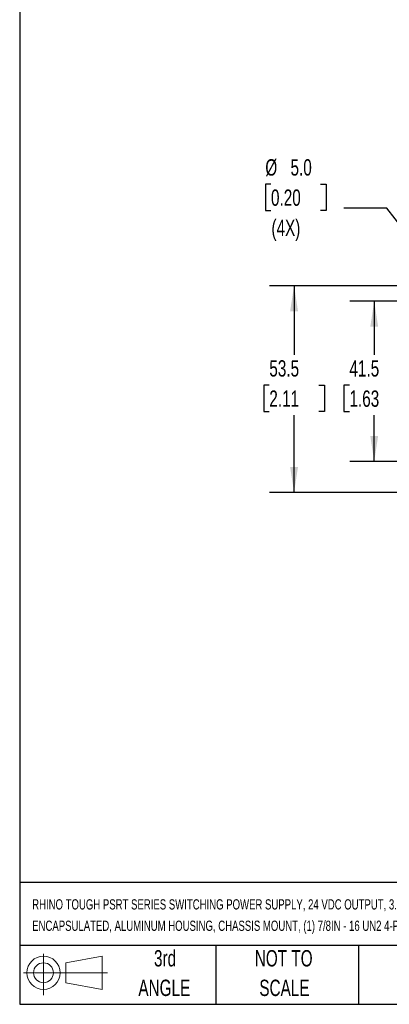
# Model space of a CAD drawing. Header units: millimetres. Extents: x 13 to 546, y 13 to 419.
# Tile 1 of 14: x 13 to 108, y 13 to 268. Entities that reach past the tile are written whole.
import ezdxf

# ---------------------------------------------------------------- set-up
doc = ezdxf.new("R2010")
doc.units = ezdxf.units.MM
doc.header["$LTSCALE"] = 2
doc.layers.add('DIMENSIONS', color=140, linetype='Continuous', lineweight=25)
doc.layers.add('TEXT', color=140, linetype='Continuous', lineweight=25)
doc.styles.add('SLDTEXTSTYLE0', font='TXT', dxfattribs={"width": 0.7})
doc.dimstyles.new('SLDDIMSTYLE2', dxfattribs={"dimtxt": 4.316016, "dimasz": 6.604, "dimexe": 0, "dimexo": 0.0625, "dimgap": 1.079004, "dimtad": 0, "dimtih": 1, "dimtoh": 1, "dimrnd": 1e-09, "dimzin": 12, "dimdsep": 46, "dimtxsty": 'SLDTEXTSTYLE0', "dimsah": 1, "dimcen": 0.09, "dimadec": 0, "dimazin": 3, "dimtfac": 1, "dimtofl": 0, "dimtmove": 0, "dimatfit": 3, "dimfxl": 0, "dimfrac": 2, "dimtolj": 1, "dimtzin": 12, "dimarcsym": 0})
doc.dimstyles.new('SLDDIMSTYLE3', dxfattribs={"dimtxt": 4.316016, "dimasz": 6.604, "dimexe": 0, "dimexo": 0.0625, "dimgap": 1.079004, "dimtad": 0, "dimtih": 1, "dimtoh": 1, "dimrnd": 1e-09, "dimzin": 4, "dimdsep": 46, "dimtxsty": 'SLDTEXTSTYLE0', "dimsah": 1, "dimcen": 0, "dimadec": 0, "dimazin": 1, "dimtfac": 1, "dimtofl": 0, "dimtmove": 0, "dimatfit": 3, "dimfxl": 0, "dimfrac": 2, "dimtolj": 1, "dimtzin": 12, "dimarcsym": 0})

# ---------------------------------------------------------------- blocks, each defined once
blk = doc.blocks.new('Block11')
at = {"color": 7, "linetype": 'Continuous', "lineweight": 18}
for p, q in [((5.18, 10.62), (5.18, 0)), ((10.96, 8.33), (20.35, 10.06)), ((10.96, 3.19), (10.96, 8.33)), ((20.35, 10.06), (20.35, 1.46)), ((0, 5.76), (21.75, 5.76)), ((10.96, 3.19), (20.35, 1.46))]:
    blk.add_line(p, q, dxfattribs=at)
for radius in [4.3, 2.57]:
    blk.add_circle((5.18, 5.76), radius, dxfattribs=at)
blk = doc.blocks.new('Block12')
at = {"color": 7, "linetype": 'Continuous'}
blk.add_blockref('Block11', (0, 0), dxfattribs=at)
blk = doc.blocks.new('SW_NOTE_0')
at = {"layer": 'TEXT', "color": 0, "char_height": 2.64583, "attachment_point": 1, "style": 'SLDTEXTSTYLE0'}
for s, insert in [('RHINO TOUGH PSRT SERIES SWITCHING POWER SUPPLY, 24 VDC OUTPUT, 3.8A, 91.2W, 120/240 VAC NOMINAL INPUT, AUTOMATIC SELECTABLE, 1-PHASE,', (0, 3.41)), ('ENCAPSULATED, ALUMINUM HOUSING, CHASSIS MOUNT, (1) 7/8IN - 16 UN2 4-PIN FEMALE AND (1) 7/8IN - 16 UN2 3-PIN MALE, NEC CLASS 2.', (0, -2.12))]:
    blk.add_mtext(s, dxfattribs=dict(at, insert=insert))
blk = doc.blocks.new('SW_NOTE_0_4')
at = {"layer": 'TEXT', "color": 0, "char_height": 4.233, "attachment_point": 2, "style": 'SLDTEXTSTYLE0'}
for s, insert in [('NOT TO', (10.52, 5.46)), ('SCALE', (10.71, -2.19))]:
    blk.add_mtext(s, dxfattribs=dict(at, insert=insert))
blk = doc.blocks.new('SW_NOTE_0_5')
at = {"layer": 'TEXT', "color": 0, "char_height": 4.233, "attachment_point": 2, "style": 'SLDTEXTSTYLE0'}
for s, insert in [('3rd', (4.63, 5.46)), ('ANGLE', (4.44, -2.19))]:
    blk.add_mtext(s, dxfattribs=dict(at, insert=insert))
blk = doc.blocks.new('_D_1')
at = {"layer": 'DIMENSIONS'}
for p, q in [((118.91, 194.71), (98.11, 194.71)), ((104.46, 194.71), (104.46, 180.84)), ((98.05, 173.01), (96.6, 173.01)), ((96.6, 173.01), (96.6, 166.15)), ((110.88, 173.01), (112.33, 173.01)), ((112.33, 173.01), (112.33, 166.15)), ((96.6, 166.15), (98.05, 166.15)), ((112.33, 166.15), (110.88, 166.15)), ((104.46, 153.21), (104.46, 165.19)), ((118.91, 153.21), (98.11, 153.21))]:
    blk.add_line(p, q, dxfattribs=at)
for points in [[(104.46, 194.71), (103.45, 188.11), (105.48, 188.11)], [(104.46, 153.21), (105.48, 159.81), (103.45, 159.81)]]:
    blk.add_solid(points, dxfattribs=at)
at = {"layer": 'DIMENSIONS', "char_height": 4.233, "attachment_point": 1, "style": 'SLDTEXTSTYLE0'}
for s, insert in [('41.5', (98.05, 179.44)), ('1.63', (98.05, 171.61))]:
    blk.add_mtext(s, dxfattribs=dict(at, insert=insert))
blk = doc.blocks.new('_D_3')
at = {"layer": 'DIMENSIONS'}
for p, q in [((122.95, 198.73), (77.37, 198.73)), ((83.72, 198.73), (83.72, 180.84)), ((77.31, 173.01), (75.86, 173.01)), ((75.86, 173.01), (75.86, 166.15)), ((90.13, 173.01), (91.58, 173.01)), ((91.58, 173.01), (91.58, 166.15)), ((75.86, 166.15), (77.31, 166.15)), ((91.58, 166.15), (90.13, 166.15)), ((83.72, 145.19), (83.72, 165.19)), ((122.95, 145.19), (77.37, 145.19))]:
    blk.add_line(p, q, dxfattribs=at)
for points in [[(83.72, 198.73), (82.7, 192.13), (84.74, 192.13)], [(83.72, 145.19), (84.74, 151.79), (82.7, 151.79)]]:
    blk.add_solid(points, dxfattribs=at)
at = {"layer": 'DIMENSIONS', "char_height": 4.233, "attachment_point": 1, "style": 'SLDTEXTSTYLE0'}
for s, insert in [('53.5', (77.31, 179.44)), ('2.11', (77.31, 171.61))]:
    blk.add_mtext(s, dxfattribs=dict(at, insert=insert))
blk = doc.blocks.new('_D_6')
at = {"layer": 'DIMENSIONS'}
for p, q in [((77.74, 225.05), (76.29, 225.05)), ((76.29, 225.05), (76.29, 218.19)), ((90.57, 225.05), (92.02, 225.05)), ((92.02, 225.05), (92.02, 218.19)), ((76.29, 218.19), (77.74, 218.19)), ((92.02, 218.19), (90.57, 218.19)), ((107.75, 218.78), (96.64, 218.78)), ((124.95, 196.68), (107.75, 218.78))]:
    blk.add_line(p, q, dxfattribs=at)
blk.add_solid([(124.95, 196.68), (121.7, 202.52), (120.09, 201.27)], dxfattribs=at)
at = {"layer": 'DIMENSIONS', "char_height": 4.233, "attachment_point": 1, "style": 'SLDTEXTSTYLE0'}
for s, insert in [('%%c', (76.28, 231.47)), ('5.0', (82.8, 231.47)), ('0.20', (77.74, 223.64)), ('(4X)', (77.86, 215.82))]:
    blk.add_mtext(s, dxfattribs=dict(at, insert=insert))

msp = doc.modelspace()

# ---------------------------------------------------------------- linework, layer by layer
at = {"layer": 'TEXT'}
for p, q in [((12.7, 419.1), (12.7, 12.7)), ((546.1, 44.252), (12.7, 44.252)), ((546.1, 27.94), (12.7, 27.94)), ((63.5, 27.94), (63.5, 12.7)), ((100.423, 27.94), (100.423, 12.7)), ((12.7, 12.7), (546.1, 12.7))]:
    msp.add_line(p, q, dxfattribs=at)

# ---------------------------------------------------------------- block references
for name, p in [('SW_NOTE_0', (15.931, 36.48)), ('Block12', (13.676, 15.108)), ('SW_NOTE_0_5', (45.695, 21.271)), ('SW_NOTE_0_4', (70.514, 21.271))]:
    msp.add_blockref(name, p, dxfattribs=at)

# ---------------------------------------------------------------- dimensions: what is measured, and where the dimension line sits
at = {"layer": 'DIMENSIONS'}
dim = msp.add_diameter_dim_2p(p1=(128.023, 192.737), p2=(124.952, 196.683), text='<>\\P(4X)', dimstyle='SLDDIMSTYLE3', dxfattribs=at)
dim.commit()
dim.dimension.update_dxf_attribs({"geometry": '_D_6', "text_midpoint": (84.156, 221.618), "dimtype": 163})
for base, p1, p2, picture, middle in [((83.72, 145.19), (125.487, 198.73), (125.487, 145.19), '_D_3', (83.72, 173.014)), ((104.465, 153.21), (121.447, 194.71), (121.447, 153.21), '_D_1', (104.465, 173.014))]:
    dim = msp.add_linear_dim(base=base, p1=p1, p2=p2, angle=90, dimstyle='SLDDIMSTYLE2', dxfattribs=at)
    dim.commit()
    dim.dimension.update_dxf_attribs({"geometry": picture, "text_midpoint": middle, "dimtype": 160})

doc.saveas('drawing.dxf')
